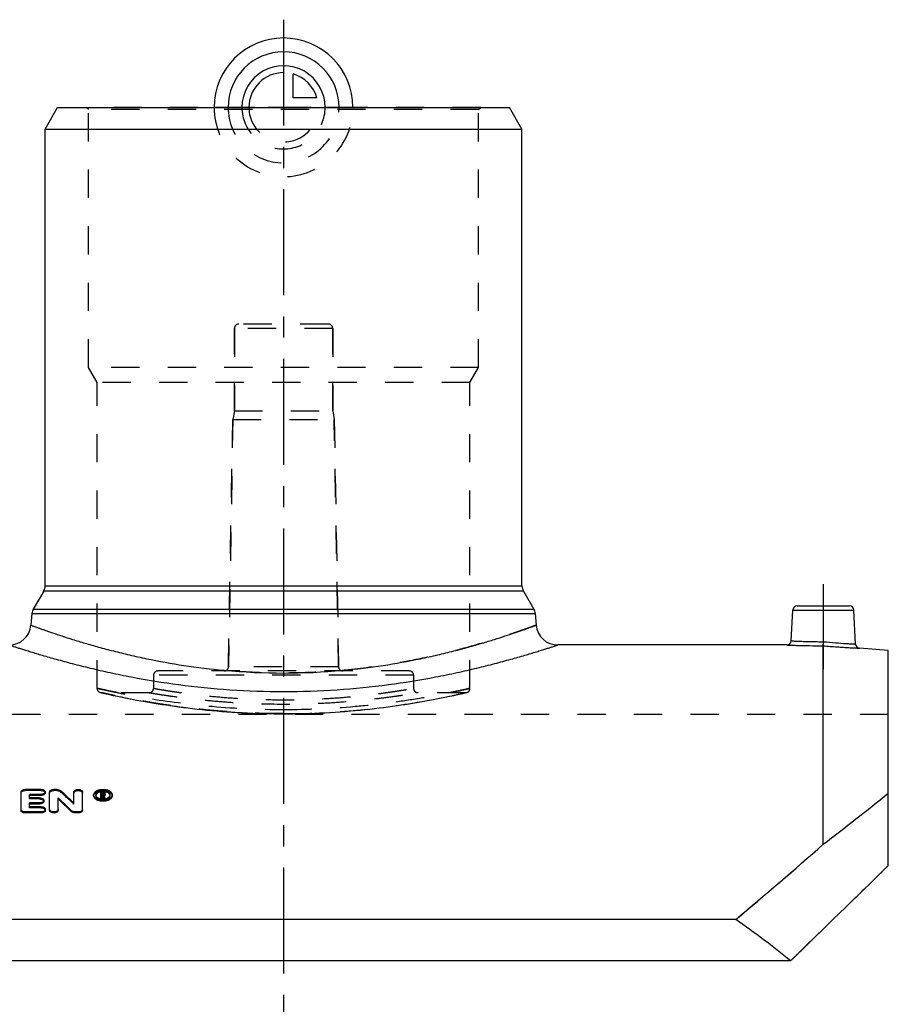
# Model space of a CAD drawing. Header units: millimetres. Extents: x 0 to 1000, y 0 to 1000.
# Tile 3 of 3: x 450 to 651, y 452 to 679. Entities that reach past the tile are written whole.
import ezdxf

# ---------------------------------------------------------------- set-up
doc = ezdxf.new("R2010")
doc.units = ezdxf.units.MM
doc.header["$LTSCALE"] = 65.185185
doc.linetypes.add('CENTER', pattern=[0.6, 0.375, -0.075, 0.075, -0.075])
doc.linetypes.add('HIDDEN', pattern=[0.2, 0.1, -0.1])
for name, color, linetype in [('ACHSEN_S', 7, 'CONTINUOUS'), ('FASEN', 7, 'CONTINUOUS'), ('KOERPER', 7, 'CONTINUOUS'), ('KONST.EL_MIT_GEO', 7, 'CONTINUOUS'), ('KONSTR_EL', 7, 'CONTINUOUS'), ('KURVEN', 7, 'CONTINUOUS')]:
    doc.layers.add(name, color=color, linetype=linetype)

msp = doc.modelspace()

# ---------------------------------------------------------------- linework, layer by layer
at = {"layer": 'ACHSEN_S', "color": 2, "linetype": 'CENTER'}
msp.add_line((511, 678.97), (511, 321.03), dxfattribs=at)
at = {"layer": 'FASEN', "color": 7, "linetype": 'Continuous'}
for p, q in [((456, 653.75), (458.89, 658.75)), ((458.89, 658.75), (563.11, 658.75)), ((566, 653.75), (563.11, 658.75)), ((456, 653.75), (566, 653.75)), ((650.5, 533.44), (643.87, 534.02))]:
    msp.add_line(p, q, dxfattribs=at)
at = {"layer": 'KOERPER', "color": 7, "linetype": 'Continuous'}
for p, q in [((456, 548.42), (456, 653.75)), ((566, 548.42), (566, 653.75)), ((627.08, 534.75), (574.26, 534.75))]:
    msp.add_line(p, q, dxfattribs=at)
at = {"layer": 'KOERPER', "color": 8, "linetype": 'HIDDEN'}
for p, q in [((499.65, 588.75), (499.65, 607.75)), ((522.35, 588.75), (522.35, 607.75)), ((499.65, 588.75), (499.3, 586.75)), ((499.65, 588.75), (522.35, 588.75)), ((522.35, 588.75), (522.7, 586.75)), ((498.3, 529.73), (499.3, 586.75)), ((499.3, 586.75), (522.7, 586.75)), ((523.7, 529.73), (522.7, 586.75)), ((481, 527.75), (481, 524.75)), ((541, 527.75), (541, 524.75)), ((480, 523.75), (469.05, 523.75)), ((552.95, 523.75), (542, 523.75)), ((650.5, 518.75), (371.5, 518.75))]:
    msp.add_line(p, q, dxfattribs=at)
at = {"layer": 'KOERPER', "color": 2, "linetype": 'CENTER'}
msp.add_line((635.5, 548.75), (635.5, 529.14), dxfattribs=at)
at = {"layer": 'KONST.EL_MIT_GEO', "color": 8, "linetype": 'HIDDEN'}
for p, q in [((466, 658.25), (465.5, 658.75)), ((556.5, 658.75), (465.5, 658.75)), ((556, 658.25), (556.5, 658.75)), ((466, 598.75), (466, 658.25)), ((556, 658.25), (466, 658.25)), ((556, 598.75), (556, 658.25)), ((521.35, 608.75), (500.65, 608.75)), ((499.65, 607.75), (499.65, 588.75)), ((522.35, 607.75), (499.65, 607.75)), ((522.35, 607.75), (522.35, 588.75)), ((468, 595.29), (466, 598.75)), ((556, 598.75), (466, 598.75)), ((554, 595.29), (556, 598.75)), ((468, 524.74), (468, 595.29)), ((554, 595.29), (468, 595.29)), ((554, 524.74), (554, 595.29)), ((499.3, 586.75), (498.3, 529.73)), ((522.7, 586.75), (523.7, 529.73)), ((523.7, 529.73), (498.3, 529.73)), ((481, 527.75), (481, 524.75)), ((541, 527.75), (481, 527.75)), ((540, 528.75), (482, 528.75)), ((541, 527.75), (541, 524.75)), ((468.78, 523.78), (469.41, 523.63)), ((469, 523.75), (469.25, 523.69)), ((469.41, 523.63), (470.53, 523.38)), ((470.53, 523.38), (471.73, 523.12)), ((471.73, 523.12), (472.7, 522.92)), ((472.7, 522.92), (473.8, 522.69)), ((473.8, 522.69), (475.03, 522.45)), ((475.03, 522.45), (476.38, 522.18)), ((545.62, 522.18), (546.97, 522.45)), ((546.97, 522.45), (548.2, 522.69)), ((548.2, 522.69), (549.3, 522.92)), ((549.3, 522.92), (550.27, 523.12)), ((550.27, 523.12), (551.47, 523.38)), ((551.47, 523.38), (552.37, 523.58)), ((552.37, 523.58), (553.22, 523.78)), ((476.38, 522.18), (477.11, 522.05)), ((477.11, 522.05), (478.65, 521.77)), ((478.64, 521.77), (480.3, 521.48)), ((480.3, 521.48), (481.17, 521.34)), ((481.16, 521.34), (482.06, 521.2)), ((482.06, 521.2), (482.98, 521.05)), ((482.97, 521.05), (483.92, 520.91)), ((483.92, 520.91), (484.89, 520.77)), ((484.88, 520.77), (485.88, 520.63)), ((485.87, 520.63), (486.88, 520.49)), ((486.88, 520.49), (487.91, 520.36)), ((487.9, 520.36), (488.96, 520.23)), ((488.95, 520.23), (490.03, 520.1)), ((490.02, 520.1), (491.11, 519.98)), ((530.89, 519.98), (531.98, 520.1)), ((531.97, 520.1), (533.05, 520.23)), ((533.04, 520.23), (534.1, 520.36)), ((534.09, 520.36), (535.12, 520.49)), ((535.12, 520.49), (536.13, 520.63)), ((536.12, 520.63), (537.12, 520.77)), ((537.11, 520.77), (538.08, 520.91)), ((538.08, 520.91), (539.03, 521.05)), ((539.02, 521.05), (539.94, 521.2)), ((539.94, 521.2), (540.84, 521.34)), ((540.83, 521.34), (541.7, 521.48)), ((541.7, 521.48), (542.54, 521.63)), ((542.54, 521.63), (544.14, 521.91)), ((544.13, 521.91), (545.61, 522.18)), ((491.1, 519.98), (492.21, 519.86)), ((492.2, 519.86), (493.33, 519.75)), ((493.32, 519.75), (494.46, 519.64)), ((494.45, 519.64), (495.6, 519.54)), ((495.59, 519.54), (496.76, 519.44)), ((496.75, 519.44), (497.92, 519.35)), ((497.91, 519.35), (499.1, 519.27)), ((499.09, 519.27), (500.29, 519.2)), ((500.27, 519.2), (501.48, 519.13)), ((501.47, 519.13), (502.68, 519.07)), ((502.67, 519.07), (503.89, 519.02)), ((503.88, 519.02), (505.1, 518.98)), ((505.09, 518.98), (506.32, 518.94)), ((506.3, 518.94), (507.53, 518.91)), ((507.52, 518.91), (508.75, 518.89)), ((508.74, 518.89), (509.97, 518.88)), ((509.96, 518.88), (511, 518.88)), ((511, 518.88), (512.04, 518.88)), ((512.03, 518.88), (513.26, 518.89)), ((513.25, 518.89), (514.48, 518.91)), ((514.47, 518.91), (515.7, 518.94)), ((515.68, 518.94), (516.91, 518.98)), ((516.9, 518.98), (518.12, 519.02)), ((518.11, 519.02), (519.33, 519.07)), ((519.32, 519.07), (520.53, 519.13)), ((520.52, 519.13), (521.73, 519.2)), ((521.71, 519.2), (522.91, 519.27)), ((522.9, 519.27), (524.09, 519.35)), ((524.08, 519.35), (525.25, 519.44)), ((525.24, 519.44), (526.41, 519.54)), ((526.4, 519.54), (527.55, 519.64)), ((527.54, 519.64), (528.68, 519.75)), ((528.67, 519.75), (529.8, 519.86)), ((529.79, 519.86), (530.9, 519.98)), ((451.43, 501.2), (451.43, 501.44)), ((455.06, 501.2), (451.43, 501.2)), ((455.06, 501.2), (455.06, 501.44)), ((458.03, 501.2), (458.03, 501.44)), ((458.69, 501.2), (458.03, 501.2)), ((458.69, 501.2), (458.69, 501.44)), ((459.53, 500.93), (459.53, 501.18)), ((467.7, 499.96), (467.7, 500.2)), ((469.27, 500.63), (468.85, 500.63)), ((469.18, 500.09), (469.18, 500.29)), ((469.27, 500.04), (469.18, 500.04)), ((469.27, 500.68), (469.27, 500.87)), ((469.27, 500.04), (469.27, 500.29)), ((469.52, 500.18), (469.52, 500.43)), ((469.6, 499.91), (469.6, 500.16)), ((471, 499.96), (471, 500.2)), ((452.42, 499.24), (452.42, 499.48)), ((454.73, 499.24), (452.42, 499.24)), ((452.42, 497.2), (452.42, 497.44)), ((454.73, 499.24), (454.73, 499.48)), ((455.06, 497.2), (455.06, 497.44)), ((462.62, 498.04), (462.62, 498.28)), ((455.06, 497.2), (452.42, 497.2))]:
    msp.add_line(p, q, dxfattribs=at)
at = {"layer": 'KONST.EL_MIT_GEO', "color": 7, "linetype": 'Continuous'}
for p, q in [((456, 548.42), (566, 548.42)), ((455.67, 547.17), (453.28, 543.03)), ((566.33, 547.17), (455.67, 547.17)), ((566.33, 547.17), (568.72, 543.03)), ((453.28, 543.03), (568.72, 543.03)), ((628.08, 535.7), (628.45, 542.8)), ((628.45, 542.8), (642.55, 542.8)), ((629.45, 543.75), (641.55, 543.75)), ((642.96, 534.96), (642.55, 542.8)), ((452.95, 542), (452.72, 539.31)), ((452.95, 542), (569.05, 542)), ((569.05, 542), (569.28, 539.31)), ((635.5, 488.78), (635.5, 534.56)), ((497.32, 528.91), (497.39, 528.9)), ((524.61, 528.9), (524.68, 528.91)), ((450.44, 496.6), (450.44, 500.87)), ((455.06, 501.44), (451.43, 501.44)), ((452.42, 499.48), (452.42, 500.3)), ((455.06, 500.3), (452.42, 500.3)), ((455.06, 500.06), (452.42, 500.06)), ((455.06, 500.06), (455.06, 500.3)), ((456.05, 500.63), (456.05, 500.87)), ((457.04, 496.6), (457.04, 500.87)), ((458.69, 501.44), (458.03, 501.44)), ((462.62, 498.28), (462.62, 500.87)), ((464.61, 496.6), (464.61, 500.87)), ((467.2, 499.96), (467.2, 500.2)), ((468.85, 499.29), (468.85, 500.87)), ((469.27, 500.87), (468.85, 500.87)), ((469.18, 500.29), (469.18, 500.68)), ((469.27, 500.68), (469.18, 500.68)), ((469.27, 500.44), (469.18, 500.44)), ((469.27, 500.29), (469.18, 500.29)), ((469.18, 499.29), (469.18, 500.09)), ((469.29, 500.09), (469.18, 500.09)), ((469.29, 499.85), (469.18, 499.85)), ((469.27, 500.44), (469.27, 500.68)), ((469.29, 499.85), (469.29, 500.09)), ((469.52, 500.43), (469.52, 500.54)), ((469.63, 500.09), (469.62, 500.1)), ((469.85, 500.18), (469.85, 500.54)), ((471.5, 499.96), (471.5, 500.2)), ((454.73, 499.48), (452.42, 499.48)), ((452.42, 497.44), (452.42, 498.31)), ((454.73, 498.31), (452.42, 498.31)), ((454.73, 498.07), (452.42, 498.07)), ((455.06, 497.44), (452.42, 497.44)), ((454.73, 498.07), (454.73, 498.31)), ((455.72, 498.66), (455.72, 498.9)), ((459.02, 496.6), (459.02, 499.48)), ((469.18, 499.53), (468.85, 499.53)), ((469.18, 499.29), (468.85, 499.29)), ((469.5, 499.29), (469.5, 499.53)), ((469.84, 499.53), (469.5, 499.53)), ((469.84, 499.29), (469.5, 499.29)), ((469.84, 499.29), (469.84, 499.53)), ((451.43, 496), (451.43, 496.24)), ((455.06, 496.24), (451.43, 496.24)), ((455.06, 496), (451.43, 496)), ((455.06, 496), (455.06, 496.24)), ((456.05, 496.61), (456.05, 496.84)), ((462.11, 496.29), (462.11, 496.53)), ((462.95, 496), (462.95, 496.24)), ((463.61, 496.24), (462.95, 496.24)), ((463.61, 496), (462.95, 496)), ((463.61, 496), (463.61, 496.24))]:
    msp.add_line(p, q, dxfattribs=at)
at = {"layer": 'KONST.EL_MIT_GEO', "color": 8, "linetype": 'HIDDEN'}
for centre, radius, start, end in [((500.65, 607.75), 1, 90, 180), ((521.35, 607.75), 1, 0, 90), ((497.3, 529.75), 1, 270, 359), ((524.7, 529.75), 1, 181, 270), ((482, 527.75), 1, 90, 180), ((540, 527.75), 1, 0, 90), ((469, 524.75), 1, 180, 270), ((480, 524.75), 1, 269.9998, 0.0001), ((542, 524.75), 1, 179.9999, 270.0002), ((553, 524.75), 1, 270, 360), ((299.07, 326.13), 237.29, 46.4282, 47.4496), ((468.27, 499.96), 0.566, 173.1116, 180.017), ((468.26, 499.96), 0.562, 167.5675, 173.0796), ((469.32, 498.31), 2.6, 99.6151, 100.2903), ((469.43, 500.29), 0.0844, 0.0031, 10.1557), ((469.35, 500.52), 0.655, 292.3644, 295.9126), ((233.16, 409.67), 253.07, 20.7386, 20.89), ((469.39, 500.44), 0.57, 295.8962, 300.6295), ((470.44, 499.96), 0.562, 6.9356, 12.4151), ((470.44, 499.96), 0.566, 359.9831, 6.9034)]:
    msp.add_arc(centre, radius, start, end, dxfattribs=at)
at = {"layer": 'KONST.EL_MIT_GEO', "color": 7, "linetype": 'Continuous'}
for centre, radius, start, end in [((453.5, 548.42), 2.5, 330, 360), ((568.5, 548.42), 2.5, 180, 210), ((455.44, 541.78), 2.5, 150, 175), ((566.56, 541.78), 2.5, 5, 30), ((629.45, 542.75), 1, 90, 177), ((641.55, 542.75), 1, 3, 90), ((447.74, 539.75), 5, 270, 355), ((574.26, 539.75), 5, 185, 270), ((627.08, 535.75), 1, 269.9995, 357), ((643.96, 535.01), 1, 183, 265.0005), ((511, 678.47), 150.19, 264.8012, 275.1996), ((298.83, 326.39), 237.44, 46.3825, 47.404), ((468.25, 500.2), 0.546, 179.8171, 186.8361), ((469.31, 498.36), 2.55, 100.2841, 103.0337), ((469.34, 498.2), 2.71, 95.7383, 99.5945), ((469.35, 498.06), 2.86, 88.8439, 95.7497), ((469.27, 500), 0.437, 86.5883, 90.0266), ((469.27, 500.72), 0.435, 270.1064, 273.6098), ((232.58, 409.58), 253.34, 20.7387, 20.8749), ((469.43, 500.43), 0.0816, 349.8429, 0.265), ((470.46, 500.2), 0.545, 353.1874, 0.1971), ((291.4, 321.01), 244.85, 45.793, 46.7935), ((291.66, 320.76), 244.67, 45.8388, 46.8392), ((469.33, 501.82), 2.58, 258.3176, 261.6647), ((469.34, 501.93), 2.69, 261.6549, 264.0789), ((469.35, 502.01), 2.77, 264.0856, 268.8375), ((469.35, 502.04), 2.8, 268.8224, 273.5603), ((469.35, 501.99), 2.75, 273.5646, 275.9463), ((469.37, 501.88), 2.65, 275.9213, 280.8154), ((469.39, 501.77), 2.53, 280.8449, 281.4918)]:
    msp.add_arc(centre, radius, start, end, dxfattribs=at)
for centre, start_param, end_param in [((469.5, 347.25), -0.648833, -0.643683), ((469.84, 347.25), -0.643625, -0.643114), ((469.84, 347.25), 5.634352, 5.639436)]:
    msp.add_ellipse(centre, major_axis=(-25.15, 187.75), ratio=0.176617, start_param=start_param, end_param=end_param, dxfattribs=at)
for points, knots in [([(452.72, 539.31), (452.72, 539.31), (452.74, 539.31), (452.77, 539.29), (452.84, 539.27), (452.93, 539.24), (453.04, 539.19), (453.25, 539.12), (453.56, 539), (454.02, 538.84), (454.57, 538.64), (455.22, 538.41), (455.97, 538.15), (456.81, 537.85), (458.12, 537.41), (459.97, 536.79), (462.46, 535.99), (465.27, 535.14), (468.4, 534.24), (471.82, 533.33), (475.52, 532.43), (480.93, 531.24), (488.2, 529.92), (494.2, 529.19), (497.32, 528.91)], [0, 0, 0, 0, 0.000296, 0.001184, 0.002662, 0.004729, 0.007386, 0.010628, 0.018861, 0.029404, 0.042228, 0.057296, 0.074566, 0.093994, 0.115529, 0.164707, 0.221649, 0.285875, 0.356888, 0.434185, 0.517253, 0.605571, 0.795746, 1, 1, 1, 1]), ([(524.68, 528.91), (527.8, 529.19), (533.8, 529.92), (541.07, 531.24), (546.48, 532.43), (550.18, 533.33), (553.6, 534.24), (556.73, 535.14), (559.54, 535.99), (562.03, 536.79), (563.88, 537.41), (565.19, 537.85), (566.03, 538.15), (566.78, 538.41), (567.43, 538.64), (567.98, 538.84), (568.44, 539), (568.75, 539.12), (568.96, 539.19), (569.07, 539.24), (569.16, 539.27), (569.22, 539.29), (569.25, 539.3), (569.27, 539.31), (569.28, 539.31), (569.28, 539.31)], [0, 0, 0, 0, 0.204253, 0.394429, 0.482747, 0.565815, 0.643112, 0.714125, 0.778351, 0.835293, 0.884471, 0.906006, 0.925434, 0.942704, 0.957772, 0.970596, 0.981139, 0.989372, 0.992614, 0.995271, 0.997338, 0.998816, 0.999334, 0.999704, 1, 1, 1, 1]), ([(447.74, 534.75), (447.74, 534.75), (447.77, 534.74), (447.83, 534.72), (447.92, 534.69), (448.13, 534.62), (448.49, 534.5), (449.03, 534.33), (449.73, 534.1), (450.57, 533.83), (451.56, 533.52), (453.16, 533.03), (455.5, 532.32), (458.7, 531.41), (462.39, 530.42), (466.53, 529.38), (471.09, 528.34), (477.87, 526.96), (487.08, 525.47), (498.79, 524.28), (511, 523.86), (523.21, 524.28), (534.92, 525.47), (544.13, 526.96), (550.91, 528.34), (555.47, 529.38), (559.61, 530.42), (563.3, 531.41), (566.5, 532.32), (568.84, 533.03), (570.44, 533.52), (571.43, 533.83), (572.27, 534.1), (572.97, 534.33), (573.51, 534.5), (573.87, 534.62), (574.08, 534.69), (574.17, 534.72), (574.23, 534.74), (574.26, 534.75), (574.26, 534.75)], [0, 0, 0, 0, 0.00016, 0.000639, 0.001438, 0.002554, 0.005736, 0.010172, 0.015842, 0.022722, 0.030785, 0.039999, 0.061741, 0.087647, 0.117393, 0.150641, 0.18705, 0.226275, 0.311749, 0.40409, 0.5, 0.59591, 0.688251, 0.773725, 0.81295, 0.849359, 0.882607, 0.912353, 0.938259, 0.960001, 0.969215, 0.977278, 0.984158, 0.989828, 0.994264, 0.997446, 0.998562, 0.999361, 0.99984, 1, 1, 1, 1]), ([(627.08, 534.75), (627.09, 534.75), (627.15, 534.75), (627.27, 534.74), (627.47, 534.73), (627.75, 534.72), (628.1, 534.71), (628.71, 534.68), (629.63, 534.65), (630.89, 534.62), (632.87, 534.58), (634.43, 534.56), (635.5, 534.56)], [0, 0, 0, 0, 0.004841, 0.01931, 0.043264, 0.07646, 0.118567, 0.169163, 0.293747, 0.445338, 0.618077, 1, 1, 1, 1]), ([(628.08, 535.7), (628.09, 535.7), (628.14, 535.7), (628.24, 535.69), (628.42, 535.68), (628.67, 535.67), (628.98, 535.65), (629.52, 535.63), (630.33, 535.6), (631.45, 535.56), (632.72, 535.53), (634.1, 535.51), (635.05, 535.51), (635.54, 535.51)], [0, 0, 0, 0, 0.004822, 0.019239, 0.04311, 0.076206, 0.118202, 0.168692, 0.293124, 0.444705, 0.617595, 0.80511, 1, 1, 1, 1]), ([(635.5, 534.56), (635.5, 534.66), (635.52, 534.97), (635.53, 535.29), (635.54, 535.51)], [0, 0, 0, 0, 0.305621, 1, 1, 1, 1]), ([(635.5, 534.56), (636.56, 534.47), (638.11, 534.35), (640.08, 534.22), (641.34, 534.14), (642.25, 534.09), (642.86, 534.06), (643.21, 534.05), (643.48, 534.03), (643.68, 534.03), (643.8, 534.02), (643.86, 534.02), (643.87, 534.02)], [0, 0, 0, 0, 0.382152, 0.5549, 0.706469, 0.830998, 0.88156, 0.92363, 0.956791, 0.980716, 0.995167, 1, 1, 1, 1]), ([(635.54, 535.51), (636.48, 535.42), (638.23, 535.26), (640.29, 535.11), (641.63, 535.03), (642.31, 534.99), (642.72, 534.97), (642.91, 534.96), (642.96, 534.96)], [0, 0, 0, 0, 0.382528, 0.707016, 0.831426, 0.923866, 0.980783, 1, 1, 1, 1]), ([(450.44, 500.87), (450.44, 500.95), (450.51, 501.12), (450.74, 501.3), (451.06, 501.42), (451.3, 501.44), (451.43, 501.44)], [0, 0, 0, 0, 0.186067, 0.414299, 0.691904, 1, 1, 1, 1]), ([(455.06, 501.44), (455.19, 501.44), (455.43, 501.42), (455.75, 501.3), (455.98, 501.12), (456.05, 500.95), (456.05, 500.87)], [0, 0, 0, 0, 0.308065, 0.585652, 0.813894, 1, 1, 1, 1]), ([(456.05, 500.87), (456.05, 500.8), (455.98, 500.63), (455.75, 500.44), (455.43, 500.33), (455.19, 500.3), (455.06, 500.3)], [0, 0, 0, 0, 0.186204, 0.41478, 0.69235, 1, 1, 1, 1]), ([(456.05, 500.63), (456.05, 500.55), (455.98, 500.38), (455.75, 500.2), (455.43, 500.08), (455.19, 500.06), (455.06, 500.06)], [0, 0, 0, 0, 0.186306, 0.415422, 0.689865, 1, 1, 1, 1]), ([(457.04, 500.87), (457.04, 500.95), (457.11, 501.12), (457.34, 501.3), (457.66, 501.42), (457.91, 501.44), (458.03, 501.44)], [0, 0, 0, 0, 0.186067, 0.414299, 0.691904, 1, 1, 1, 1]), ([(458.69, 501.44), (458.86, 501.44), (459.15, 501.4), (459.43, 501.27), (459.53, 501.18)], [0, 0, 0, 0, 0.542606, 1, 1, 1, 1]), ([(462.62, 500.87), (462.62, 500.95), (462.69, 501.12), (462.92, 501.3), (463.24, 501.42), (463.61, 501.46), (463.99, 501.42), (464.3, 501.3), (464.54, 501.12), (464.61, 500.95), (464.61, 500.87)], [0, 0, 0, 0, 0.093031, 0.207131, 0.345946, 0.499988, 0.654047, 0.792872, 0.906966, 1, 1, 1, 1]), ([(467.2, 500.2), (467.2, 500.29), (467.23, 500.46), (467.36, 500.7), (467.57, 500.91), (467.94, 501.17), (468.55, 501.39), (469.35, 501.47), (470.15, 501.39), (470.76, 501.17), (471.14, 500.91), (471.34, 500.7), (471.47, 500.46), (471.5, 500.29), (471.5, 500.2)], [0, 0, 0, 0, 0.045615, 0.09429, 0.148294, 0.208636, 0.346761, 0.5, 0.653238, 0.791363, 0.851705, 0.90571, 0.954385, 1, 1, 1, 1]), ([(471.5, 500.2), (471.5, 500.12), (471.47, 499.95), (471.34, 499.71), (471.14, 499.49), (470.76, 499.23), (470.16, 499), (469.35, 498.91), (468.55, 499), (467.94, 499.23), (467.57, 499.49), (467.36, 499.71), (467.23, 499.95), (467.2, 500.12), (467.2, 500.2)], [0, 0, 0, 0, 0.045578, 0.094422, 0.148666, 0.209195, 0.347283, 0.5, 0.652716, 0.790804, 0.851333, 0.905577, 0.954422, 1, 1, 1, 1]), ([(471.5, 499.96), (471.5, 499.88), (471.47, 499.7), (471.34, 499.46), (471.13, 499.25), (470.76, 498.98), (470.15, 498.76), (469.35, 498.67), (468.55, 498.76), (467.95, 498.98), (467.57, 499.25), (467.36, 499.46), (467.23, 499.71), (467.2, 499.88), (467.2, 499.96)], [0, 0, 0, 0, 0.04558, 0.09511, 0.149511, 0.2092, 0.347746, 0.499964, 0.652607, 0.790786, 0.850534, 0.90521, 0.954702, 1, 1, 1, 1]), ([(471, 500.2), (471, 500.33), (470.89, 500.62), (470.5, 500.92), (469.97, 501.11), (469.35, 501.18), (468.73, 501.11), (468.2, 500.92), (467.81, 500.62), (467.7, 500.33), (467.7, 500.2)], [0, 0, 0, 0, 0.093483, 0.207649, 0.346271, 0.500001, 0.65373, 0.792353, 0.906518, 1, 1, 1, 1]), ([(467.7, 500.14), (467.71, 500.1), (467.74, 499.96), (467.82, 499.84), (467.89, 499.75)], [0, 0, 0, 0, 0.235863, 1, 1, 1, 1]), ([(467.9, 500.41), (467.87, 500.39), (467.79, 500.29), (467.73, 500.17), (467.71, 500.08)], [0, 0, 0, 0, 0.266604, 1, 1, 1, 1]), ([(467.89, 499.75), (468, 499.64), (468.29, 499.44), (468.62, 499.33), (468.8, 499.29)], [0, 0, 0, 0, 0.458145, 1, 1, 1, 1]), ([(468.73, 500.84), (468.65, 500.82), (468.34, 500.74), (468.05, 500.58), (467.9, 500.41)], [0, 0, 0, 0, 0.285008, 1, 1, 1, 1]), ([(469.27, 500.87), (469.34, 500.87), (469.48, 500.86), (469.67, 500.79), (469.81, 500.68), (469.85, 500.58), (469.85, 500.54)], [0, 0, 0, 0, 0.30763, 0.584987, 0.813414, 1, 1, 1, 1]), ([(469.52, 500.54), (469.51, 500.58), (469.46, 500.64), (469.36, 500.68), (469.3, 500.68), (469.27, 500.68)], [0, 0, 0, 0, 0.40676, 0.688092, 1, 1, 1, 1]), ([(469.29, 500.29), (469.32, 500.29), (469.4, 500.3), (469.5, 500.35), (469.51, 500.41)], [0, 0, 0, 0, 0.312125, 1, 1, 1, 1]), ([(470.81, 500.41), (470.65, 500.58), (470.19, 500.83), (469.69, 500.91), (469.41, 500.91)], [0, 0, 0, 0, 0.448969, 1, 1, 1, 1]), ([(469.49, 500.36), (469.48, 500.37), (469.46, 500.39), (469.43, 500.4), (469.41, 500.41)], [0, 0, 0, 0, 0.224406, 1, 1, 1, 1]), ([(469.73, 500.23), (469.72, 500.22), (469.68, 500.19), (469.64, 500.17), (469.6, 500.16)], [0, 0, 0, 0, 0.235494, 1, 1, 1, 1]), ([(469.84, 500.13), (469.83, 500.11), (469.8, 500.04), (469.73, 499.98), (469.68, 499.95)], [0, 0, 0, 0, 0.221766, 1, 1, 1, 1]), ([(469.82, 500.32), (469.81, 500.32), (469.79, 500.28), (469.76, 500.25), (469.73, 500.23)], [0, 0, 0, 0, 0.234235, 1, 1, 1, 1]), ([(469.89, 499.29), (470.08, 499.33), (470.41, 499.44), (470.71, 499.64), (470.81, 499.75)], [0, 0, 0, 0, 0.542064, 1, 1, 1, 1]), ([(470.99, 500.08), (470.98, 500.11), (470.95, 500.23), (470.87, 500.34), (470.81, 500.41)], [0, 0, 0, 0, 0.234043, 1, 1, 1, 1]), ([(470.81, 499.75), (470.84, 499.78), (470.93, 499.89), (470.99, 500.03), (471, 500.14)], [0, 0, 0, 0, 0.270382, 1, 1, 1, 1]), ([(454.73, 499.48), (454.86, 499.48), (455.1, 499.45), (455.42, 499.34), (455.65, 499.15), (455.72, 498.98), (455.72, 498.9)], [0, 0, 0, 0, 0.305759, 0.582134, 0.811126, 1, 1, 1, 1]), ([(455.72, 498.9), (455.72, 498.82), (455.66, 498.64), (455.42, 498.46), (455.1, 498.34), (454.86, 498.31), (454.73, 498.31)], [0, 0, 0, 0, 0.18897, 0.418292, 0.694648, 1, 1, 1, 1]), ([(455.72, 498.66), (455.72, 498.58), (455.65, 498.4), (455.42, 498.22), (455.1, 498.1), (454.86, 498.07), (454.73, 498.07)], [0, 0, 0, 0, 0.189013, 0.418819, 0.69206, 1, 1, 1, 1]), ([(455.06, 497.44), (455.19, 497.44), (455.43, 497.41), (455.75, 497.29), (455.99, 497.1), (456.05, 496.92), (456.05, 496.84)], [0, 0, 0, 0, 0.303484, 0.578658, 0.808393, 1, 1, 1, 1]), ([(451.43, 496.24), (451.3, 496.24), (451.06, 496.27), (450.74, 496.39), (450.5, 496.58), (450.44, 496.76), (450.44, 496.84)], [0, 0, 0, 0, 0.303056, 0.578211, 0.808298, 1, 1, 1, 1]), ([(451.43, 496), (451.3, 496), (451.06, 496.03), (450.74, 496.16), (450.5, 496.35), (450.44, 496.52), (450.44, 496.6)], [0, 0, 0, 0, 0.303481, 0.578693, 0.807887, 1, 1, 1, 1]), ([(456.05, 496.84), (456.05, 496.76), (455.99, 496.59), (455.75, 496.39), (455.43, 496.27), (455.19, 496.24), (455.06, 496.24)], [0, 0, 0, 0, 0.191699, 0.421761, 0.696916, 1, 1, 1, 1]), ([(456.05, 496.61), (456.05, 496.52), (455.99, 496.35), (455.75, 496.16), (455.43, 496.03), (455.19, 496), (455.06, 496)], [0, 0, 0, 0, 0.191717, 0.422237, 0.694292, 1, 1, 1, 1]), ([(459.02, 496.84), (459.02, 496.76), (458.96, 496.58), (458.73, 496.39), (458.4, 496.27), (458.03, 496.23), (457.66, 496.27), (457.34, 496.39), (457.11, 496.58), (457.04, 496.76), (457.04, 496.84)], [0, 0, 0, 0, 0.095848, 0.210887, 0.348474, 0.499988, 0.651518, 0.789115, 0.90415, 1, 1, 1, 1]), ([(459.02, 496.6), (459.02, 496.52), (458.96, 496.35), (458.72, 496.15), (458.4, 496.03), (458.03, 495.99), (457.66, 496.03), (457.34, 496.15), (457.11, 496.35), (457.04, 496.52), (457.04, 496.6)], [0, 0, 0, 0, 0.097179, 0.210599, 0.349628, 0.499729, 0.651355, 0.789242, 0.90318, 1, 1, 1, 1]), ([(462.95, 496.24), (462.79, 496.24), (462.49, 496.28), (462.21, 496.43), (462.11, 496.53)], [0, 0, 0, 0, 0.539356, 1, 1, 1, 1]), ([(462.95, 496), (462.79, 496), (462.49, 496.05), (462.21, 496.19), (462.11, 496.29)], [0, 0, 0, 0, 0.539311, 1, 1, 1, 1]), ([(464.61, 496.84), (464.61, 496.76), (464.54, 496.58), (464.31, 496.39), (463.99, 496.27), (463.74, 496.24), (463.61, 496.24)], [0, 0, 0, 0, 0.1917, 0.421811, 0.696961, 1, 1, 1, 1]), ([(464.61, 496.6), (464.61, 496.52), (464.54, 496.35), (464.31, 496.16), (463.99, 496.03), (463.74, 496), (463.61, 496)], [0, 0, 0, 0, 0.19201, 0.422309, 0.696368, 1, 1, 1, 1])]:
    msp.add_open_spline(points, degree=3, knots=knots, dxfattribs=at)
at = {"layer": 'KONST.EL_MIT_GEO', "color": 8, "linetype": 'HIDDEN'}
for points, knots in [([(569.28, 539.31), (569.28, 539.31), (569.28, 539.31), (569.26, 539.31), (569.24, 539.3), (569.19, 539.28), (569.11, 539.25), (568.99, 539.21), (568.83, 539.15), (568.64, 539.08), (568.41, 539), (568.04, 538.86), (567.49, 538.66), (566.73, 538.39), (565.84, 538.08), (564.82, 537.73), (563.67, 537.33), (561.89, 536.74), (559.38, 535.94), (556.03, 534.93), (552.25, 533.87), (548.07, 532.8), (543.53, 531.76), (538.66, 530.8), (531.65, 529.63), (522.41, 528.58), (511, 528.13), (502.58, 528.46), (498.03, 528.84), (497.32, 528.91)], [0, 0, 0, 0, 0.000064, 0.000256, 0.000575, 0.001023, 0.002299, 0.004085, 0.006378, 0.009175, 0.012474, 0.016272, 0.025348, 0.036366, 0.049286, 0.064061, 0.080638, 0.098964, 0.140626, 0.188561, 0.242264, 0.301223, 0.364911, 0.432788, 0.504282, 0.655571, 0.813182, 0.970794, 1, 1, 1, 1]), ([(635.5, 534.56), (635.5, 534.66), (635.52, 534.97), (635.53, 535.29), (635.54, 535.51)], [0, 0, 0, 0, 0.305621, 1, 1, 1, 1]), ([(472.72, 523.75), (472.04, 523.89), (471.08, 524.08), (469.92, 524.33), (469.24, 524.48), (468.75, 524.58), (468.3, 524.68), (468.2, 524.7), (467.98, 524.76), (468, 524.75)], [0, 0, 0, 0, 0.431614, 0.603641, 0.745459, 0.856433, 0.93607, 0.984001, 1, 1, 1, 1]), ([(468, 524.75), (468.28, 524.69), (469.37, 524.45), (471.79, 523.93), (475.7, 523.16), (483.42, 521.81), (495.32, 520.33), (505.5, 519.88), (511, 519.88)], [0, 0, 0, 0, 0.019632, 0.077544, 0.170981, 0.295869, 0.61936, 1, 1, 1, 1]), ([(481, 524.75), (481, 524.75), (481.02, 524.75), (481.04, 524.74), (481.09, 524.74), (481.15, 524.72), (481.23, 524.71), (481.38, 524.68), (481.6, 524.65), (481.93, 524.59), (482.32, 524.52), (482.78, 524.45), (483.53, 524.33), (484.63, 524.15), (486.14, 523.93), (487.89, 523.68), (489.85, 523.42), (492.02, 523.17), (495.26, 522.83), (499.65, 522.46), (505.21, 522.18), (511, 522.08), (516.79, 522.18), (522.35, 522.46), (526.74, 522.83), (529.98, 523.17), (532.15, 523.42), (534.11, 523.68), (535.86, 523.93), (537.37, 524.15), (538.47, 524.33), (539.22, 524.45), (539.68, 524.52), (540.07, 524.59), (540.4, 524.65), (540.62, 524.68), (540.77, 524.71), (540.85, 524.72), (540.91, 524.74), (540.96, 524.74), (540.98, 524.75), (541, 524.75), (541, 524.75)], [0, 0, 0, 0, 0.000153, 0.000611, 0.001374, 0.002441, 0.003811, 0.005485, 0.009734, 0.015177, 0.021797, 0.029576, 0.038493, 0.059638, 0.085007, 0.11434, 0.147343, 0.183695, 0.223052, 0.30927, 0.402768, 0.5, 0.597232, 0.69073, 0.776948, 0.816305, 0.852657, 0.88566, 0.914993, 0.940362, 0.961507, 0.970424, 0.978203, 0.984823, 0.990266, 0.994515, 0.996189, 0.997559, 0.998626, 0.999389, 0.999847, 1, 1, 1, 1]), ([(511, 519.88), (516.5, 519.88), (524.5, 520.23), (534.62, 521.32), (541.03, 522.24), (546.3, 523.16), (550.21, 523.93), (552.63, 524.45), (553.72, 524.69), (554, 524.75)], [0, 0, 0, 0, 0.380621, 0.552789, 0.704146, 0.829027, 0.92246, 0.980369, 1, 1, 1, 1]), ([(554, 524.75), (553.6, 524.66), (552.03, 524.31), (550.46, 523.99), (549.28, 523.75)], [0, 0, 0, 0, 0.254543, 1, 1, 1, 1]), ([(511, 518.91), (508.27, 518.91), (502.9, 519.03), (495.13, 519.55), (488.99, 520.22), (484.47, 520.84), (481.43, 521.32), (478.68, 521.78), (476.23, 522.23), (474.11, 522.65), (472.35, 523.01), (471.11, 523.28), (470.31, 523.46), (469.84, 523.56), (469.51, 523.63), (469.21, 523.7), (469.13, 523.72), (468.98, 523.76), (469, 523.75)], [0, 0, 0, 0, 0.193519, 0.379721, 0.551687, 0.630335, 0.703102, 0.769293, 0.828248, 0.879351, 0.922038, 0.95581, 0.969219, 0.980251, 0.988869, 0.995046, 0.998761, 1, 1, 1, 1]), ([(469.25, 523.69), (473.81, 522.66), (482.68, 520.96), (496.62, 519.3), (505.99, 518.91), (511, 518.91)], [0, 0, 0, 0, 0.332545, 0.643313, 1, 1, 1, 1]), ([(480, 523.75), (480.05, 523.74), (480.25, 523.71), (480.7, 523.63), (481.44, 523.51), (482.47, 523.35), (483.77, 523.15), (486.01, 522.83), (489.38, 522.39), (494.01, 521.9), (501.31, 521.31), (509.06, 521.06), (516.97, 521.19), (522.7, 521.47), (527.99, 521.9), (532.62, 522.39), (535.99, 522.83), (538.23, 523.15), (539.53, 523.35), (540.56, 523.51), (541.3, 523.64), (541.75, 523.71), (541.95, 523.74), (542, 523.75)], [0, 0, 0, 0, 0.002452, 0.009777, 0.02189, 0.03865, 0.059866, 0.085309, 0.147764, 0.223517, 0.309675, 0.499987, 0.596991, 0.690325, 0.776483, 0.852236, 0.914691, 0.940134, 0.96135, 0.97811, 0.990223, 0.997548, 1, 1, 1, 1]), ([(511, 518.91), (516.36, 518.91), (526.29, 519.35), (539.22, 520.99), (547.83, 522.61), (551.93, 523.5), (553, 523.75)], [0, 0, 0, 0, 0.379692, 0.703071, 0.922026, 1, 1, 1, 1]), ([(450.44, 500.63), (450.44, 500.71), (450.51, 500.88), (450.74, 501.06), (451.06, 501.17), (451.3, 501.2), (451.43, 501.2)], [0, 0, 0, 0, 0.18649, 0.41503, 0.691518, 1, 1, 1, 1]), ([(455.06, 501.2), (455.19, 501.2), (455.43, 501.17), (455.75, 501.05), (455.98, 500.88), (456.05, 500.71), (456.05, 500.63)], [0, 0, 0, 0, 0.311838, 0.585092, 0.815637, 1, 1, 1, 1]), ([(457.04, 500.63), (457.04, 500.71), (457.11, 500.88), (457.34, 501.06), (457.66, 501.17), (457.91, 501.2), (458.03, 501.2)], [0, 0, 0, 0, 0.18649, 0.41503, 0.691518, 1, 1, 1, 1]), ([(458.69, 501.2), (458.86, 501.2), (459.15, 501.16), (459.43, 501.02), (459.53, 500.93)], [0, 0, 0, 0, 0.542412, 1, 1, 1, 1]), ([(462.62, 500.63), (462.62, 500.71), (462.69, 500.88), (462.93, 501.06), (463.25, 501.17), (463.62, 501.21), (463.98, 501.17), (464.3, 501.06), (464.54, 500.88), (464.61, 500.71), (464.61, 500.63)], [0, 0, 0, 0, 0.094386, 0.20692, 0.347182, 0.499724, 0.653812, 0.792913, 0.905956, 1, 1, 1, 1]), ([(467.2, 499.96), (467.2, 500.04), (467.23, 500.21), (467.36, 500.45), (467.57, 500.67), (467.95, 500.92), (468.55, 501.14), (469.35, 501.23), (470.15, 501.14), (470.76, 500.92), (471.13, 500.67), (471.34, 500.45), (471.47, 500.21), (471.5, 500.04), (471.5, 499.96)], [0, 0, 0, 0, 0.045623, 0.094985, 0.149149, 0.208658, 0.347242, 0.499963, 0.65311, 0.791325, 0.850891, 0.905329, 0.954656, 1, 1, 1, 1]), ([(467.7, 499.96), (467.7, 499.83), (467.81, 499.54), (468.2, 499.24), (468.73, 499.04), (469.35, 498.97), (469.97, 499.04), (470.5, 499.24), (470.89, 499.54), (471, 499.83), (471, 499.96)], [0, 0, 0, 0, 0.094137, 0.208109, 0.34679, 0.500042, 0.652511, 0.791931, 0.905446, 1, 1, 1, 1]), ([(469.27, 500.63), (469.34, 500.63), (469.48, 500.61), (469.67, 500.54), (469.81, 500.44), (469.85, 500.34), (469.85, 500.29)], [0, 0, 0, 0, 0.305944, 0.584182, 0.812301, 1, 1, 1, 1]), ([(469.27, 500.04), (469.3, 500.04), (469.36, 500.05), (469.46, 500.08), (469.52, 500.14), (469.52, 500.18)], [0, 0, 0, 0, 0.311564, 0.591637, 1, 1, 1, 1]), ([(454.73, 499.24), (454.86, 499.24), (455.1, 499.21), (455.42, 499.09), (455.65, 498.91), (455.72, 498.73), (455.72, 498.66)], [0, 0, 0, 0, 0.309619, 0.581683, 0.812941, 1, 1, 1, 1]), ([(455.06, 497.2), (455.19, 497.2), (455.43, 497.17), (455.75, 497.05), (455.99, 496.86), (456.05, 496.68), (456.05, 496.61)], [0, 0, 0, 0, 0.307372, 0.578259, 0.810251, 1, 1, 1, 1])]:
    msp.add_open_spline(points, degree=3, knots=knots, dxfattribs=at)
at = {"layer": 'KONST.EL_MIT_GEO', "color": 7, "linetype": 'Continuous'}
for points in [[(469.41, 500.41), (469.38, 500.43), (469.33, 500.43), (469.29, 500.44)], [(469.85, 500.43), (469.85, 500.39), (469.83, 500.36), (469.82, 500.32)], [(469.85, 500.18), (469.85, 500.17), (469.84, 500.15), (469.84, 500.13)]]:
    msp.add_open_spline(points, degree=3, dxfattribs=at)
at = {"layer": 'KONST.EL_MIT_GEO', "color": 8, "linetype": 'HIDDEN'}
for points in [[(469.5, 500.34), (469.5, 500.35), (469.49, 500.35), (469.49, 500.36)], [(469.51, 500.31), (469.51, 500.32), (469.51, 500.33), (469.5, 500.34)]]:
    msp.add_open_spline(points, degree=3, dxfattribs=at)
at = {"layer": 'KONSTR_EL', "color": 7, "linetype": 'Continuous'}
for p, q in [((650.5, 483.87), (650.5, 533.44)), ((615.32, 471.4), (406.68, 471.4)), ((627.91, 461.87), (394.09, 461.87))]:
    msp.add_line(p, q, dxfattribs=at)
at = {"layer": 'KONSTR_EL', "color": 8, "linetype": 'HIDDEN'}
for centre, radius, start, end in [((154.29, 1117.6), 791.82, 307.42556, 308.80516), ((-176.1, 1410.74), 1228.3, 310.11546, 311.35766), ((-4121, 5359.54), 6821.97, 314.151263, 314.351106)]:
    msp.add_arc(centre, radius, start, end, dxfattribs=at)
at = {"layer": 'KONSTR_EL', "color": 7, "linetype": 'Continuous'}
for centre, radius, start, end in [((177.96, 1087.42), 753.46, 307.39045, 308.84027), ((-118.03, 1343.31), 1139.3, 310.06695, 311.40617), ((-4457.1, 5705), 7303.96, 314.122929, 314.370269)]:
    msp.add_arc(centre, radius, start, end, dxfattribs=at)
msp.add_ellipse((511, 341.25), major_axis=(175, 0), ratio=0.926332, start_param=0.839175, end_param=0.932126, dxfattribs=at)
at = {"layer": 'KONSTR_EL', "color": 8, "linetype": 'HIDDEN'}
for points, knots in [([(647.93, 481.36), (648.14, 481.57), (649, 482.41), (649.86, 483.25), (650.5, 483.87)], [0, 0, 0, 0, 0.252106, 1, 1, 1, 1]), ([(627.91, 461.87), (628.16, 462.11), (629.15, 463.07), (630.14, 464.03), (630.88, 464.75)], [0, 0, 0, 0, 0.251285, 1, 1, 1, 1])]:
    msp.add_open_spline(points, degree=3, knots=knots, dxfattribs=at)
at = {"layer": 'KURVEN', "color": 40, "linetype": 'Continuous'}
for p, q in [((511, 668.35), (511, 658.75)), ((513.2, 660.95), (513.2, 666.44)), ((518.69, 660.95), (513.2, 660.95))]:
    msp.add_line(p, q, dxfattribs=at)
at = {"layer": 'KURVEN', "color": 8, "linetype": 'HIDDEN'}
msp.add_line((527, 658.75), (495, 658.75), dxfattribs=at)
at = {"layer": 'KURVEN', "color": 40, "linetype": 'Continuous'}
for radius, start, end in [(16, 0, 180), (12.8, 0, 180), (9.6, 0, 180.0001), (8, 90, 180.0001), (8, 15.962, 74.038)]:
    msp.add_arc((511, 658.75), radius, start, end, dxfattribs=at)
at = {"layer": 'KURVEN', "color": 8, "linetype": 'HIDDEN'}
for radius, start in [(16, 180), (12.8, 180), (9.6, 180.0001), (8, 180.0001)]:
    msp.add_arc((511, 658.75), radius, start, 360, dxfattribs=at)

doc.saveas('drawing.dxf')
